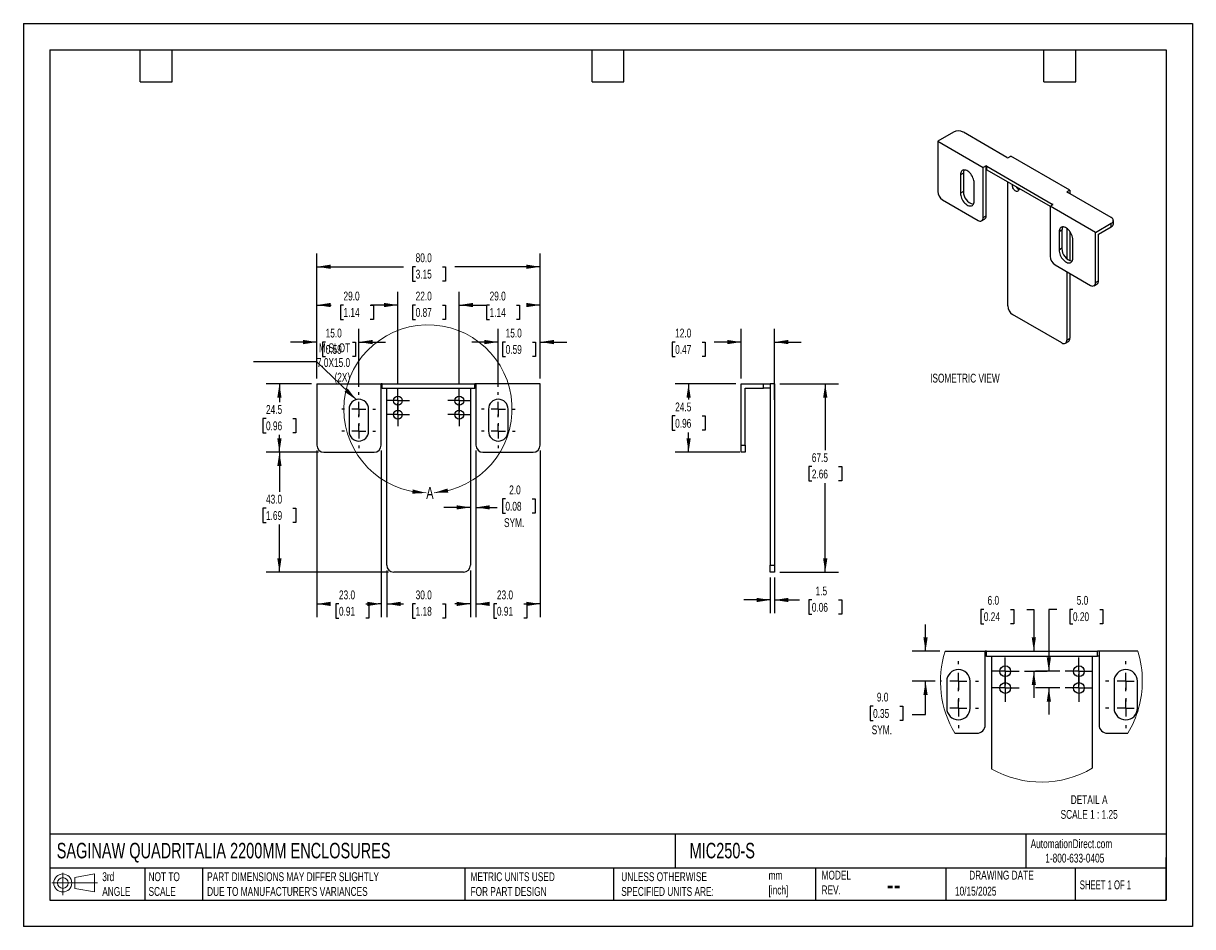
# Model space of a CAD drawing. Header units: millimetres. Extents: x 0 to 419, y 0 to 324.
import ezdxf

# ---------------------------------------------------------------- set-up
doc = ezdxf.new("R2010")
doc.units = ezdxf.units.MM
doc.header["$LTSCALE"] = 1.5
doc.linetypes.add('CENTERX2', pattern=[20.32, 12.7, -2.54, 2.54, -2.54])
doc.layers.add('CENTER', color=40, linetype='CENTERX2')
doc.layers.add('DIMENSIONS', color=140, linetype='Continuous', lineweight=25)
doc.layers.add('TEXT', color=140, linetype='Continuous', lineweight=25)
doc.styles.add('SLDTEXTSTYLE0', font='TXT', dxfattribs={"width": 0.7})
doc.styles.add('SLDTEXTSTYLE1', font='TXT', dxfattribs={"width": 0.65})
doc.dimstyles.new('SLDDIMSTYLE0', dxfattribs={"dimtxt": 3.237012, "dimasz": 4.953, "dimexe": 0, "dimexo": 0.0625, "dimgap": 0.809253, "dimtad": 0, "dimtih": 1, "dimtoh": 1, "dimdec": 1, "dimrnd": 1e-09, "dimzin": 4, "dimdsep": 46, "dimtxsty": 'SLDTEXTSTYLE0', "dimsah": 1, "dimcen": 0.09, "dimadec": 0, "dimazin": 1, "dimtfac": 1, "dimtdec": 1, "dimtmove": 0, "dimatfit": 0, "dimfxl": 0, "dimfrac": 2, "dimtolj": 1, "dimtzin": 12, "dimarcsym": 0})
doc.dimstyles.new('SLDDIMSTYLE1', dxfattribs={"dimtxt": 3.237012, "dimasz": 4.953, "dimexe": 0, "dimexo": 0.0625, "dimgap": 0.809253, "dimtad": 0, "dimtih": 1, "dimtoh": 1, "dimdec": 1, "dimrnd": 1e-09, "dimzin": 4, "dimdsep": 46, "dimtxsty": 'SLDTEXTSTYLE0', "dimsah": 1, "dimcen": 0.09, "dimadec": 0, "dimazin": 1, "dimtfac": 1, "dimtdec": 1, "dimtofl": 0, "dimtmove": 0, "dimatfit": 3, "dimfxl": 0, "dimfrac": 2, "dimtolj": 1, "dimtzin": 12, "dimarcsym": 0})
doc.dimstyles.new('SLDDIMSTYLE2', dxfattribs={"dimtxt": 3.237012, "dimasz": 4.953, "dimexe": 0, "dimexo": 0.0625, "dimgap": 0.809253, "dimtad": 0, "dimtih": 1, "dimtoh": 1, "dimdec": 1, "dimrnd": 1e-09, "dimzin": 12, "dimdsep": 46, "dimtxsty": 'SLDTEXTSTYLE0', "dimsah": 1, "dimcen": 0.09, "dimadec": 0, "dimazin": 3, "dimtfac": 1, "dimtdec": 1, "dimtofl": 0, "dimtmove": 0, "dimatfit": 3, "dimfxl": 0, "dimfrac": 2, "dimtolj": 1, "dimtzin": 12, "dimarcsym": 0})
doc.dimstyles.new('SLDDIMSTYLE3', dxfattribs={"dimtxt": 0.18, "dimasz": 4.953, "dimexe": 0, "dimexo": 0.0625, "dimgap": 0, "dimtad": 0, "dimtih": 1, "dimtoh": 1, "dimdec": 0, "dimrnd": 1e-09, "dimzin": 0, "dimdsep": 46, "dimtxsty": 'Standard', "dimsah": 1, "dimcen": 0.09, "dimadec": 0, "dimazin": 0, "dimtfac": 4.953, "dimtdec": 0, "dimtofl": 0, "dimtmove": 0, "dimatfit": 3, "dimfxl": 0, "dimfrac": 2, "dimtolj": 1, "dimtzin": 0, "dimarcsym": 0})
doc.dimstyles.new('SLDDIMSTYLE4', dxfattribs={"dimtxt": 3.237012, "dimasz": 4.953, "dimexe": 0, "dimexo": 0.0625, "dimgap": 0.809253, "dimtad": 0, "dimtih": 1, "dimtoh": 1, "dimdec": 1, "dimrnd": 1e-09, "dimzin": 12, "dimdsep": 46, "dimtxsty": 'SLDTEXTSTYLE0', "dimsah": 1, "dimcen": 0.09, "dimadec": 0, "dimazin": 3, "dimtfac": 1, "dimtdec": 1, "dimtmove": 0, "dimatfit": 0, "dimfxl": 0, "dimfrac": 2, "dimtolj": 1, "dimtzin": 12, "dimarcsym": 0})
doc.dimstyles.new('SLDDIMSTYLE5', dxfattribs={"dimtxt": 3.237012, "dimasz": 4.953, "dimexe": 0, "dimexo": 0.0625, "dimgap": 0.809253, "dimtad": 0, "dimtih": 1, "dimtoh": 1, "dimdec": 1, "dimlfac": 0.833333, "dimrnd": 1e-09, "dimzin": 4, "dimdsep": 46, "dimtxsty": 'SLDTEXTSTYLE0', "dimsah": 1, "dimcen": 0.09, "dimadec": 0, "dimazin": 1, "dimtfac": 1, "dimtdec": 1, "dimtmove": 0, "dimatfit": 0, "dimfxl": 0, "dimfrac": 2, "dimtolj": 1, "dimtzin": 12, "dimarcsym": 0})

# ---------------------------------------------------------------- blocks, each defined once
blk = doc.blocks.new('Block11')
at = {"color": 7, "linetype": 'Continuous', "lineweight": 18}
for p, q in [((0, 4.32), (16.31, 4.32)), ((3.88, 7.97), (3.88, 0)), ((8.22, 6.25), (15.26, 7.55)), ((8.22, 2.39), (8.22, 6.25)), ((15.26, 7.55), (15.26, 1.1)), ((8.22, 2.39), (15.26, 1.1))]:
    blk.add_line(p, q, dxfattribs=at)
for radius in [3.23, 1.93]:
    blk.add_circle((3.88, 4.32), radius, dxfattribs=at)
blk = doc.blocks.new('Block12')
at = {"color": 7, "linetype": 'Continuous'}
blk.add_blockref('Block11', (0, 0), dxfattribs=at)
blk = doc.blocks.new('_D')
at = {"layer": 'DIMENSIONS'}
for p, q in [((105.23, 196.5), (105.23, 214.36)), ((120.23, 193.54), (120.23, 214.36)), ((105.23, 209.59), (95.7, 209.59)), ((108.35, 209.59), (107.27, 209.59)), ((107.27, 209.59), (107.27, 204.45)), ((117.97, 209.59), (119.06, 209.59)), ((119.06, 209.59), (119.06, 204.45)), ((120.23, 209.59), (129.75, 209.59)), ((107.27, 204.45), (108.35, 204.45)), ((119.06, 204.45), (117.97, 204.45))]:
    blk.add_line(p, q, dxfattribs=at)
for points in [[(105.23, 209.59), (100.28, 210.36), (100.28, 208.83)], [(120.23, 209.59), (125.18, 208.83), (125.18, 210.36)]]:
    blk.add_solid(points, dxfattribs=at)
at = {"layer": 'DIMENSIONS', "char_height": 3.175, "attachment_point": 1, "style": 'SLDTEXTSTYLE0'}
for s, insert in [('15.0', (108.35, 214.41)), ('0.59', (108.35, 208.54))]:
    blk.add_mtext(s, dxfattribs=dict(at, insert=insert))
blk = doc.blocks.new('_D_1')
at = {"layer": 'DIMENSIONS'}
for p, q in [((105.23, 196.5), (105.23, 227.63)), ((134.23, 194.64), (134.23, 227.63)), ((105.23, 222.87), (110.35, 222.87)), ((114.74, 222.87), (113.65, 222.87)), ((113.65, 222.87), (113.65, 217.72)), ((124.36, 222.87), (125.45, 222.87)), ((125.45, 222.87), (125.45, 217.72)), ((134.23, 222.87), (128.75, 222.87)), ((113.65, 217.72), (114.74, 217.72)), ((125.45, 217.72), (124.36, 217.72))]:
    blk.add_line(p, q, dxfattribs=at)
for points in [[(105.23, 222.87), (110.18, 222.1), (110.18, 223.63)], [(134.23, 222.87), (129.28, 223.63), (129.28, 222.1)]]:
    blk.add_solid(points, dxfattribs=at)
at = {"layer": 'DIMENSIONS', "char_height": 3.175, "attachment_point": 1, "style": 'SLDTEXTSTYLE0'}
for s, insert in [('29.0', (114.74, 227.68)), ('1.14', (114.74, 221.81))]:
    blk.add_mtext(s, dxfattribs=dict(at, insert=insert))
blk = doc.blocks.new('_D_2')
at = {"layer": 'DIMENSIONS'}
for p, q in [((134.23, 194.64), (134.23, 227.63)), ((156.23, 194.64), (156.23, 227.63)), ((134.23, 222.87), (124.7, 222.87)), ((140.61, 222.87), (139.52, 222.87)), ((139.52, 222.87), (139.52, 217.72)), ((150.23, 222.87), (151.32, 222.87)), ((151.32, 222.87), (151.32, 217.72)), ((156.23, 222.87), (165.75, 222.87)), ((139.52, 217.72), (140.61, 217.72)), ((151.32, 217.72), (150.23, 217.72))]:
    blk.add_line(p, q, dxfattribs=at)
for points in [[(134.23, 222.87), (129.28, 223.63), (129.28, 222.1)], [(156.23, 222.87), (161.18, 222.1), (161.18, 223.63)]]:
    blk.add_solid(points, dxfattribs=at)
at = {"layer": 'DIMENSIONS', "char_height": 3.175, "attachment_point": 1, "style": 'SLDTEXTSTYLE0'}
for s, insert in [('22.0', (140.61, 227.68)), ('0.87', (140.61, 221.81))]:
    blk.add_mtext(s, dxfattribs=dict(at, insert=insert))
blk = doc.blocks.new('_D_3')
at = {"layer": 'DIMENSIONS'}
for p, q in [((156.23, 194.64), (156.23, 227.63)), ((185.23, 196.5), (185.23, 227.63)), ((156.23, 222.87), (162.73, 222.87)), ((167.12, 222.87), (166.03, 222.87)), ((166.03, 222.87), (166.03, 217.72)), ((176.74, 222.87), (177.83, 222.87)), ((177.83, 222.87), (177.83, 217.72)), ((185.23, 222.87), (181.13, 222.87)), ((166.03, 217.72), (167.12, 217.72)), ((177.83, 217.72), (176.74, 217.72))]:
    blk.add_line(p, q, dxfattribs=at)
for points in [[(156.23, 222.87), (161.18, 222.1), (161.18, 223.63)], [(185.23, 222.87), (180.28, 223.63), (180.28, 222.1)]]:
    blk.add_solid(points, dxfattribs=at)
at = {"layer": 'DIMENSIONS', "char_height": 3.175, "attachment_point": 1, "style": 'SLDTEXTSTYLE0'}
for s, insert in [('29.0', (167.12, 227.68)), ('1.14', (167.12, 221.81))]:
    blk.add_mtext(s, dxfattribs=dict(at, insert=insert))
blk = doc.blocks.new('_D_4')
at = {"layer": 'DIMENSIONS'}
for p, q in [((170.23, 193.54), (170.23, 214.36)), ((185.23, 196.5), (185.23, 214.36)), ((170.23, 209.59), (160.7, 209.59)), ((172.87, 209.59), (171.78, 209.59)), ((171.78, 209.59), (171.78, 204.45)), ((182.49, 209.59), (183.58, 209.59)), ((183.58, 209.59), (183.58, 204.45)), ((185.23, 209.59), (194.75, 209.59)), ((171.78, 204.45), (172.87, 204.45)), ((183.58, 204.45), (182.49, 204.45))]:
    blk.add_line(p, q, dxfattribs=at)
for points in [[(170.23, 209.59), (165.28, 210.36), (165.28, 208.83)], [(185.23, 209.59), (190.18, 208.83), (190.18, 210.36)]]:
    blk.add_solid(points, dxfattribs=at)
at = {"layer": 'DIMENSIONS', "char_height": 3.175, "attachment_point": 1, "style": 'SLDTEXTSTYLE0'}
for s, insert in [('15.0', (172.87, 214.41)), ('0.59', (172.87, 208.54))]:
    blk.add_mtext(s, dxfattribs=dict(at, insert=insert))
blk = doc.blocks.new('_D_5')
at = {"layer": 'DIMENSIONS'}
for p, q in [((105.23, 196.5), (105.23, 241.36)), ((185.23, 196.5), (185.23, 241.36)), ((105.23, 236.59), (136.22, 236.59)), ((140.61, 236.59), (139.52, 236.59)), ((139.52, 236.59), (139.52, 231.45)), ((150.23, 236.59), (151.32, 236.59)), ((151.32, 236.59), (151.32, 231.45)), ((185.23, 236.59), (154.62, 236.59)), ((139.52, 231.45), (140.61, 231.45)), ((151.32, 231.45), (150.23, 231.45))]:
    blk.add_line(p, q, dxfattribs=at)
for points in [[(105.23, 236.59), (110.18, 235.83), (110.18, 237.36)], [(185.23, 236.59), (180.28, 237.36), (180.28, 235.83)]]:
    blk.add_solid(points, dxfattribs=at)
at = {"layer": 'DIMENSIONS', "char_height": 3.175, "attachment_point": 1, "style": 'SLDTEXTSTYLE0'}
for s, insert in [('80.0', (140.61, 241.41)), ('3.15', (140.61, 235.54))]:
    blk.add_mtext(s, dxfattribs=dict(at, insert=insert))
blk = doc.blocks.new('_D_6')
at = {"layer": 'DIMENSIONS'}
for p, q in [((103.32, 194.59), (87.02, 194.59)), ((91.78, 194.59), (91.78, 188.07)), ((86.97, 182.2), (85.88, 182.2)), ((85.88, 182.2), (85.88, 177.06)), ((96.59, 182.2), (97.67, 182.2)), ((97.67, 182.2), (97.67, 177.06)), ((85.88, 177.06), (86.97, 177.06)), ((91.78, 170.09), (91.78, 176.33)), ((97.67, 177.06), (96.59, 177.06)), ((105.82, 170.09), (87.02, 170.09))]:
    blk.add_line(p, q, dxfattribs=at)
for points in [[(91.78, 194.59), (91.02, 189.64), (92.54, 189.64)], [(91.78, 170.09), (92.54, 175.05), (91.02, 175.05)]]:
    blk.add_solid(points, dxfattribs=at)
at = {"layer": 'DIMENSIONS', "char_height": 3.175, "attachment_point": 1, "style": 'SLDTEXTSTYLE0'}
for s, insert in [('24.5', (86.97, 187.02)), ('0.96', (86.97, 181.15))]:
    blk.add_mtext(s, dxfattribs=dict(at, insert=insert))
blk = doc.blocks.new('_D_7')
at = {"layer": 'DIMENSIONS'}
for p, q in [((105.82, 170.09), (87.02, 170.09)), ((91.78, 170.09), (91.78, 155.91)), ((86.97, 150.04), (85.88, 150.04)), ((85.88, 150.04), (85.88, 144.9)), ((96.59, 150.04), (97.67, 150.04)), ((97.67, 150.04), (97.67, 144.9)), ((85.88, 144.9), (86.97, 144.9)), ((91.78, 127.09), (91.78, 144.18)), ((97.67, 144.9), (96.59, 144.9)), ((130.82, 127.09), (87.02, 127.09))]:
    blk.add_line(p, q, dxfattribs=at)
for points in [[(91.78, 170.09), (91.02, 165.14), (92.54, 165.14)], [(91.78, 127.09), (92.54, 132.05), (91.02, 132.05)]]:
    blk.add_solid(points, dxfattribs=at)
at = {"layer": 'DIMENSIONS', "char_height": 3.175, "attachment_point": 1, "style": 'SLDTEXTSTYLE0'}
for s, insert in [('43.0', (86.97, 154.86)), ('1.69', (86.97, 148.99))]:
    blk.add_mtext(s, dxfattribs=dict(at, insert=insert))
blk = doc.blocks.new('_D_8')
at = {"layer": 'DIMENSIONS'}
for p, q in [((130.23, 127.69), (130.23, 110.95)), ((160.23, 127.69), (160.23, 110.95)), ((130.23, 115.71), (136.22, 115.71)), ((140.61, 115.71), (139.52, 115.71)), ((139.52, 115.71), (139.52, 110.57)), ((150.23, 115.71), (151.32, 115.71)), ((151.32, 115.71), (151.32, 110.57)), ((160.23, 115.71), (154.62, 115.71)), ((139.52, 110.57), (140.61, 110.57)), ((151.32, 110.57), (150.23, 110.57))]:
    blk.add_line(p, q, dxfattribs=at)
for points in [[(130.23, 115.71), (135.18, 114.95), (135.18, 116.47)], [(160.23, 115.71), (155.28, 116.47), (155.28, 114.95)]]:
    blk.add_solid(points, dxfattribs=at)
at = {"layer": 'DIMENSIONS', "char_height": 3.175, "attachment_point": 1, "style": 'SLDTEXTSTYLE0'}
for s, insert in [('30.0', (140.61, 120.53)), ('1.18', (140.61, 114.66))]:
    blk.add_mtext(s, dxfattribs=dict(at, insert=insert))
blk = doc.blocks.new('_D_9')
at = {"layer": 'DIMENSIONS'}
for p, q in [((105.23, 170.69), (105.23, 110.95)), ((128.23, 170.69), (128.23, 110.95)), ((105.23, 115.71), (108.73, 115.71)), ((113.12, 115.71), (112.03, 115.71)), ((112.03, 115.71), (112.03, 110.57)), ((122.73, 115.71), (123.82, 115.71)), ((123.82, 115.71), (123.82, 110.57)), ((128.23, 115.71), (127.12, 115.71)), ((112.03, 110.57), (113.12, 110.57)), ((123.82, 110.57), (122.73, 110.57))]:
    blk.add_line(p, q, dxfattribs=at)
for points in [[(105.23, 115.71), (110.18, 114.95), (110.18, 116.47)], [(128.23, 115.71), (123.28, 116.47), (123.28, 114.95)]]:
    blk.add_solid(points, dxfattribs=at)
at = {"layer": 'DIMENSIONS', "char_height": 3.175, "attachment_point": 1, "style": 'SLDTEXTSTYLE0'}
for s, insert in [('23.0', (113.12, 120.53)), ('0.91', (113.12, 114.66))]:
    blk.add_mtext(s, dxfattribs=dict(at, insert=insert))
blk = doc.blocks.new('_D_10')
at = {"layer": 'DIMENSIONS'}
for p, q in [((162.23, 170.69), (162.23, 110.95)), ((185.23, 170.69), (185.23, 110.95)), ((162.23, 115.71), (165.35, 115.71)), ((169.74, 115.71), (168.65, 115.71)), ((168.65, 115.71), (168.65, 110.57)), ((179.36, 115.71), (180.44, 115.71)), ((180.44, 115.71), (180.44, 110.57)), ((185.23, 115.71), (183.74, 115.71)), ((168.65, 110.57), (169.74, 110.57)), ((180.44, 110.57), (179.36, 110.57))]:
    blk.add_line(p, q, dxfattribs=at)
for points in [[(162.23, 115.71), (167.18, 114.95), (167.18, 116.47)], [(185.23, 115.71), (180.28, 116.47), (180.28, 114.95)]]:
    blk.add_solid(points, dxfattribs=at)
at = {"layer": 'DIMENSIONS', "char_height": 3.175, "attachment_point": 1, "style": 'SLDTEXTSTYLE0'}
for s, insert in [('23.0', (169.74, 120.53)), ('0.91', (169.74, 114.66))]:
    blk.add_mtext(s, dxfattribs=dict(at, insert=insert))
blk = doc.blocks.new('_D_11')
at = {"layer": 'DIMENSIONS'}
for p, q in [((162.23, 170.69), (162.23, 145.56)), ((172.78, 153.35), (171.7, 153.35)), ((171.7, 153.35), (171.7, 148.21)), ((182.4, 153.35), (183.49, 153.35)), ((183.49, 153.35), (183.49, 148.21)), ((160.23, 150.32), (150.7, 150.32)), ((162.23, 150.32), (169.88, 150.32)), ((171.7, 148.21), (172.78, 148.21)), ((183.49, 148.21), (182.4, 148.21))]:
    blk.add_line(p, q, dxfattribs=at)
for points in [[(160.23, 150.32), (155.28, 151.08), (155.28, 149.56)], [(162.23, 150.32), (167.18, 149.56), (167.18, 151.08)]]:
    blk.add_solid(points, dxfattribs=at)
at = {"layer": 'DIMENSIONS', "char_height": 3.175, "attachment_point": 1, "style": 'SLDTEXTSTYLE0'}
for s, insert in [('2.0', (174.13, 158.17)), ('0.08', (172.78, 152.3)), ('SYM.', (172.29, 146.43))]:
    blk.add_mtext(s, dxfattribs=dict(at, insert=insert))
blk = doc.blocks.new('SW_CENTERMARKSYMBOL_0')
at = {"layer": 'CENTER', "color": 0}
for p, q in [((-2.54, 0), (-4.14, 0)), ((0, 0), (-2.54, 0)), ((0, 2.54), (0, 4.14)), ((0, 0), (0, 2.54)), ((0, 0), (0, -2.54)), ((0, 0), (2.54, 0)), ((2.54, 0), (4.14, 0)), ((0, -2.54), (0, -4.14))]:
    blk.add_line(p, q, dxfattribs=at)
blk = doc.blocks.new('SW_CENTERMARKSYMBOL_1')
at = {"layer": 'CENTER', "color": 0}
for p, q in [((-2.54, 0), (-4.14, 0)), ((0, 0), (-2.54, 0)), ((0, 2.54), (0, 4.14)), ((0, 0), (0, 2.54)), ((0, 0), (0, -2.54)), ((0, 0), (2.54, 0)), ((2.54, 0), (4.14, 0)), ((0, -2.54), (0, -4.14))]:
    blk.add_line(p, q, dxfattribs=at)
blk = doc.blocks.new('SW_CENTERMARKSYMBOL_2')
at = {"layer": 'CENTER', "color": 0}
for p, q in [((-2.54, 0), (-4.14, 0)), ((0, 0), (-2.54, 0)), ((0, 2.54), (0, 4.14)), ((0, 0), (0, 2.54)), ((0, 0), (0, -2.54)), ((0, 0), (2.54, 0)), ((2.54, 0), (4.14, 0)), ((0, -2.54), (0, -4.14))]:
    blk.add_line(p, q, dxfattribs=at)
blk = doc.blocks.new('SW_CENTERMARKSYMBOL_3')
at = {"layer": 'CENTER', "color": 0}
for p, q in [((-2.54, 0), (-4.14, 0)), ((0, 0), (-2.54, 0)), ((0, 2.54), (0, 4.14)), ((0, 0), (0, 2.54)), ((0, 0), (0, -2.54)), ((0, 0), (2.54, 0)), ((2.54, 0), (4.14, 0)), ((0, -2.54), (0, -4.14))]:
    blk.add_line(p, q, dxfattribs=at)
blk = doc.blocks.new('SW_CENTERMARKSYMBOL_4')
at = {"layer": 'CENTER', "color": 0}
for p, q in [((0, 5.08), (0, 6.04)), ((-5.08, 0), (-6.04, 0)), ((0, 0), (-2.54, 0)), ((0, 0), (0, 2.54)), ((0, 0), (0, -2.54)), ((0, 0), (2.54, 0)), ((5.08, 0), (6.04, 0)), ((0, -5.08), (0, -6.04))]:
    blk.add_line(p, q, dxfattribs=at)
blk = doc.blocks.new('SW_CENTERMARKSYMBOL_5')
at = {"layer": 'CENTER', "color": 0}
for p, q in [((0, 5.08), (0, 6.04)), ((-5.08, 0), (-6.04, 0)), ((0, 0), (-2.54, 0)), ((0, 0), (0, 2.54)), ((0, 0), (0, -2.54)), ((0, 0), (2.54, 0)), ((5.08, 0), (6.04, 0)), ((0, -5.08), (0, -6.04))]:
    blk.add_line(p, q, dxfattribs=at)
blk = doc.blocks.new('SW_CENTERMARKSYMBOL_6')
at = {"layer": 'CENTER', "color": 0}
for p, q in [((0, 5.08), (0, 6.04)), ((-5.08, 0), (-6.04, 0)), ((0, 0), (-2.54, 0)), ((0, 0), (0, 2.54)), ((0, 0), (0, -2.54)), ((0, 0), (2.54, 0)), ((5.08, 0), (6.04, 0)), ((0, -5.08), (0, -6.04))]:
    blk.add_line(p, q, dxfattribs=at)
blk = doc.blocks.new('SW_CENTERMARKSYMBOL_7')
at = {"layer": 'CENTER', "color": 0}
for p, q in [((0, 5.08), (0, 6.04)), ((-5.08, 0), (-6.04, 0)), ((0, 0), (-2.54, 0)), ((0, 0), (0, 2.54)), ((0, 0), (0, -2.54)), ((0, 0), (2.54, 0)), ((5.08, 0), (6.04, 0)), ((0, -5.08), (0, -6.04))]:
    blk.add_line(p, q, dxfattribs=at)
blk = doc.blocks.new('_D_12')
at = {"layer": 'DIMENSIONS'}
for p, q in [((267.74, 125.19), (267.74, 112.36)), ((269.24, 125.19), (269.24, 112.36)), ((267.74, 117.12), (258.21, 117.12)), ((269.24, 117.12), (278.23, 117.12)), ((282.61, 117.12), (281.53, 117.12)), ((281.53, 117.12), (281.53, 111.98)), ((292.23, 117.12), (293.32, 117.12)), ((293.32, 117.12), (293.32, 111.98)), ((281.53, 111.98), (282.61, 111.98)), ((293.32, 111.98), (292.23, 111.98))]:
    blk.add_line(p, q, dxfattribs=at)
for points in [[(267.74, 117.12), (262.79, 117.88), (262.79, 116.36)], [(269.24, 117.12), (274.19, 116.36), (274.19, 117.88)]]:
    blk.add_solid(points, dxfattribs=at)
at = {"layer": 'DIMENSIONS', "char_height": 3.175, "attachment_point": 1, "style": 'SLDTEXTSTYLE0'}
for s, insert in [('1.5', (283.96, 121.94)), ('0.06', (282.61, 116.07))]:
    blk.add_mtext(s, dxfattribs=dict(at, insert=insert))
blk = doc.blocks.new('_D_13')
at = {"layer": 'DIMENSIONS'}
for p, q in [((257.24, 196.5), (257.24, 214.36)), ((269.24, 188.9), (269.24, 214.36)), ((233.63, 209.59), (232.54, 209.59)), ((232.54, 209.59), (232.54, 204.45)), ((243.25, 209.59), (244.34, 209.59)), ((244.34, 209.59), (244.34, 204.45)), ((257.24, 209.59), (247.64, 209.59)), ((269.24, 209.59), (278.76, 209.59)), ((232.54, 204.45), (233.63, 204.45)), ((244.34, 204.45), (243.25, 204.45))]:
    blk.add_line(p, q, dxfattribs=at)
for points in [[(257.24, 209.59), (252.29, 210.36), (252.29, 208.83)], [(269.24, 209.59), (274.19, 208.83), (274.19, 210.36)]]:
    blk.add_solid(points, dxfattribs=at)
at = {"layer": 'DIMENSIONS', "char_height": 3.175, "attachment_point": 1, "style": 'SLDTEXTSTYLE0'}
for s, insert in [('12.0', (233.63, 214.41)), ('0.47', (233.63, 208.54))]:
    blk.add_mtext(s, dxfattribs=dict(at, insert=insert))
blk = doc.blocks.new('_D_14')
at = {"layer": 'DIMENSIONS'}
for p, q in [((255.33, 194.59), (233.68, 194.59)), ((238.44, 194.59), (238.44, 188.96)), ((233.63, 183.09), (232.54, 183.09)), ((232.54, 183.09), (232.54, 177.95)), ((243.25, 183.09), (244.34, 183.09)), ((244.34, 183.09), (244.34, 177.95)), ((232.54, 177.95), (233.63, 177.95)), ((238.44, 170.09), (238.44, 177.22)), ((244.34, 177.95), (243.25, 177.95)), ((256.83, 170.09), (233.68, 170.09))]:
    blk.add_line(p, q, dxfattribs=at)
for points in [[(238.44, 194.59), (237.68, 189.64), (239.2, 189.64)], [(238.44, 170.09), (239.2, 175.05), (237.68, 175.05)]]:
    blk.add_solid(points, dxfattribs=at)
at = {"layer": 'DIMENSIONS', "char_height": 3.175, "attachment_point": 1, "style": 'SLDTEXTSTYLE0'}
for s, insert in [('24.5', (233.63, 187.91)), ('0.96', (233.63, 182.04))]:
    blk.add_mtext(s, dxfattribs=dict(at, insert=insert))
blk = doc.blocks.new('_D_15')
at = {"layer": 'DIMENSIONS'}
for p, q in [((271.14, 194.59), (292.19, 194.59)), ((287.42, 194.59), (287.42, 170.79)), ((282.61, 164.92), (281.53, 164.92)), ((281.53, 164.92), (281.53, 159.78)), ((292.23, 164.92), (293.32, 164.92)), ((293.32, 164.92), (293.32, 159.78)), ((281.53, 159.78), (282.61, 159.78)), ((293.32, 159.78), (292.23, 159.78)), ((287.42, 127.09), (287.42, 159.05)), ((271.14, 127.09), (292.19, 127.09))]:
    blk.add_line(p, q, dxfattribs=at)
for points in [[(287.42, 194.59), (286.66, 189.64), (288.19, 189.64)], [(287.42, 127.09), (288.19, 132.05), (286.66, 132.05)]]:
    blk.add_solid(points, dxfattribs=at)
at = {"layer": 'DIMENSIONS', "char_height": 3.175, "attachment_point": 1, "style": 'SLDTEXTSTYLE0'}
for s, insert in [('67.5', (282.61, 169.74)), ('2.66', (282.61, 163.87))]:
    blk.add_mtext(s, dxfattribs=dict(at, insert=insert))
blk = doc.blocks.new('_D_16')
at = {"layer": 'DIMENSIONS'}
for p, q in [((323.37, 98.76), (323.37, 108.29)), ((328.45, 98.76), (318.6, 98.76)), ((326.82, 87.96), (318.6, 87.96)), ((323.37, 76.05), (323.37, 87.96)), ((304.57, 79.08), (303.49, 79.08)), ((303.49, 79.08), (303.49, 73.93)), ((314.19, 79.08), (315.28, 79.08)), ((315.28, 79.08), (315.28, 73.93)), ((318.54, 76.05), (323.37, 76.05)), ((303.49, 73.93), (304.57, 73.93)), ((315.28, 73.93), (314.19, 73.93))]:
    blk.add_line(p, q, dxfattribs=at)
for points in [[(323.37, 98.76), (324.13, 103.72), (322.6, 103.72)], [(323.37, 87.96), (322.6, 83.01), (324.13, 83.01)]]:
    blk.add_solid(points, dxfattribs=at)
at = {"layer": 'DIMENSIONS', "char_height": 3.175, "attachment_point": 1, "style": 'SLDTEXTSTYLE0'}
for s, insert in [('9.0', (305.92, 83.89)), ('0.35', (304.57, 78.02)), ('SYM.', (304.08, 72.15))]:
    blk.add_mtext(s, dxfattribs=dict(at, insert=insert))
blk = doc.blocks.new('_D_17')
at = {"layer": 'DIMENSIONS'}
for p, q in [((344.26, 113.76), (343.18, 113.76)), ((343.18, 113.76), (343.18, 108.62)), ((353.88, 113.76), (354.97, 113.76)), ((354.97, 113.76), (354.97, 108.62)), ((359.72, 113.76), (362.19, 113.76)), ((362.19, 113.76), (362.19, 98.76)), ((343.18, 108.62), (344.26, 108.62)), ((354.97, 108.62), (353.88, 108.62)), ((358.83, 91.56), (366.95, 91.56)), ((362.19, 91.56), (362.19, 82.04))]:
    blk.add_line(p, q, dxfattribs=at)
for points in [[(362.19, 98.76), (362.95, 103.72), (361.43, 103.72)], [(362.19, 91.56), (361.43, 86.61), (362.95, 86.61)]]:
    blk.add_solid(points, dxfattribs=at)
at = {"layer": 'DIMENSIONS', "char_height": 3.175, "attachment_point": 1, "style": 'SLDTEXTSTYLE0'}
for s, insert in [('6.0', (345.61, 118.58)), ('0.24', (344.26, 112.71))]:
    blk.add_mtext(s, dxfattribs=dict(at, insert=insert))
blk = doc.blocks.new('_D_18')
at = {"layer": 'DIMENSIONS'}
for p, q in [((370.38, 113.76), (367.57, 113.76)), ((367.57, 113.76), (367.57, 91.56)), ((376.21, 113.76), (375.13, 113.76)), ((375.13, 113.76), (375.13, 108.62)), ((385.83, 113.76), (386.92, 113.76)), ((386.92, 113.76), (386.92, 108.62)), ((375.13, 108.62), (376.21, 108.62)), ((386.92, 108.62), (385.83, 108.62)), ((371.48, 91.56), (362.81, 91.56)), ((371.48, 85.56), (362.81, 85.56)), ((367.57, 85.56), (367.57, 76.04))]:
    blk.add_line(p, q, dxfattribs=at)
for points in [[(367.57, 91.56), (368.34, 96.52), (366.81, 96.52)], [(367.57, 85.56), (366.81, 80.61), (368.34, 80.61)]]:
    blk.add_solid(points, dxfattribs=at)
at = {"layer": 'DIMENSIONS', "char_height": 3.175, "attachment_point": 1, "style": 'SLDTEXTSTYLE0'}
for s, insert in [('5.0', (377.56, 118.58)), ('0.20', (376.21, 112.71))]:
    blk.add_mtext(s, dxfattribs=dict(at, insert=insert))
blk = doc.blocks.new('SW_CENTERMARKSYMBOL_8')
at = {"layer": 'CENTER', "color": 0}
for p, q in [((0, 3.05), (0, 4.97)), ((-3.05, 0), (-4.97, 0)), ((0, 0), (-3.05, 0)), ((0, 0), (0, 3.05)), ((0, 0), (0, -3.05)), ((0, 0), (3.05, 0)), ((3.05, 0), (4.97, 0)), ((0, -3.05), (0, -4.97))]:
    blk.add_line(p, q, dxfattribs=at)
blk = doc.blocks.new('SW_CENTERMARKSYMBOL_9')
at = {"layer": 'CENTER', "color": 0}
for p, q in [((0, 3.05), (0, 4.97)), ((-3.05, 0), (-4.97, 0)), ((0, 0), (-3.05, 0)), ((0, 0), (0, 3.05)), ((0, 0), (0, -3.05)), ((0, 0), (3.05, 0)), ((3.05, 0), (4.97, 0)), ((0, -3.05), (0, -4.97))]:
    blk.add_line(p, q, dxfattribs=at)
blk = doc.blocks.new('SW_CENTERMARKSYMBOL_10')
at = {"layer": 'CENTER', "color": 0}
for p, q in [((0, 3.05), (0, 4.97)), ((-3.05, 0), (-4.97, 0)), ((0, 0), (-3.05, 0)), ((0, 0), (0, 3.05)), ((0, 0), (0, -3.05)), ((0, 0), (3.05, 0)), ((3.05, 0), (4.97, 0)), ((0, -3.05), (0, -4.97))]:
    blk.add_line(p, q, dxfattribs=at)
blk = doc.blocks.new('SW_CENTERMARKSYMBOL_11')
at = {"layer": 'CENTER', "color": 0}
for p, q in [((0, 3.05), (0, 4.97)), ((-3.05, 0), (-4.97, 0)), ((0, 0), (-3.05, 0)), ((0, 0), (0, 3.05)), ((0, 0), (0, -3.05)), ((0, 0), (3.05, 0)), ((3.05, 0), (4.97, 0)), ((0, -3.05), (0, -4.97))]:
    blk.add_line(p, q, dxfattribs=at)
blk = doc.blocks.new('SW_CENTERMARKSYMBOL_12')
at = {"layer": 'CENTER', "color": 0}
for p, q in [((0, 6.1), (0, 7.25)), ((-6.1, 0), (-6.43, 0)), ((0, 0), (-3.05, 0)), ((0, 0), (0, 3.05)), ((0, 0), (0, -3.05)), ((0, 0), (3.05, 0)), ((6.1, 0), (7.25, 0)), ((0, -6.1), (0, -7.25))]:
    blk.add_line(p, q, dxfattribs=at)
blk = doc.blocks.new('SW_CENTERMARKSYMBOL_13')
at = {"layer": 'CENTER', "color": 0}
for p, q in [((0, 6.1), (0, 7.25)), ((0, 0), (-3.05, 0)), ((0, 0), (0, 3.05)), ((0, 0), (0, -3.05)), ((0, 0), (3.05, 0)), ((6.1, 0), (7.25, 0)), ((0, -6.1), (0, -7.25))]:
    blk.add_line(p, q, dxfattribs=at)
blk = doc.blocks.new('SW_CENTERMARKSYMBOL_14')
at = {"layer": 'CENTER', "color": 0}
for p, q in [((0, 6.1), (0, 7.25)), ((-6.1, 0), (-7.25, 0)), ((0, 0), (-3.05, 0)), ((0, 0), (0, 3.05)), ((0, 0), (0, -3.05)), ((0, 0), (3.05, 0)), ((0, -6.1), (0, -7.25))]:
    blk.add_line(p, q, dxfattribs=at)
blk = doc.blocks.new('SW_CENTERMARKSYMBOL_15')
at = {"layer": 'CENTER', "color": 0}
for p, q in [((0, 6.1), (0, 7.25)), ((-6.1, 0), (-7.25, 0)), ((0, 0), (-3.05, 0)), ((0, 0), (0, 3.05)), ((0, 0), (0, -3.05)), ((0, 0), (3.05, 0)), ((0, -6.1), (0, -7.25))]:
    blk.add_line(p, q, dxfattribs=at)

msp = doc.modelspace()

# ---------------------------------------------------------------- linework, layer by layer
at = {"color": 7, "linetype": 'Continuous'}
for p, q in [((0, 323.85), (0, 0)), ((0, 323.85), (419.1, 323.85)), ((419.1, 323.85), (419.1, 0)), ((419.1, 0), (0, 0))]:
    msp.add_line(p, q, dxfattribs=at)
for p, q in [((333.39, 284.83), (327.73, 281.57)), ((327.73, 281.57), (343.99, 272.18)), ((327.73, 281.57), (327.73, 263.61)), ((352.55, 275.81), (336.92, 284.83)), ((345.05, 272.79), (343.99, 272.18)), ((345.34, 272.63), (345.05, 272.79)), ((345.05, 271.57), (345.05, 272.79)), ((345.34, 272.63), (368.81, 259.08)), ((345.34, 272.63), (345.34, 272.63)), ((345.34, 271.4), (345.34, 272.63)), ((352.55, 275.81), (352.55, 275.81)), ((352.55, 275.81), (352.83, 275.65)), ((352.55, 275.81), (352.55, 275.81)), ((352.83, 275.65), (353.89, 276.26)), ((375.11, 264.02), (353.89, 276.26)), ((336.92, 270.14), (335.86, 269.53)), ((335.86, 269.53), (335.86, 262.99)), ((336.92, 270.14), (336.92, 263.61)), ((343.99, 254.22), (343.99, 272.18)), ((345.05, 254.83), (345.05, 271.57)), ((345.34, 271.41), (345.05, 271.57)), ((345.34, 271.4), (368.03, 258.3)), ((340.81, 260.14), (340.81, 266.67)), ((352.83, 222.58), (352.83, 267.08)), ((329.5, 260.54), (342.22, 253.2)), ((336.92, 263.61), (335.86, 262.99)), ((375.11, 264.02), (374.04, 263.4)), ((374.04, 263.4), (374.33, 263.24)), ((374.33, 263.24), (374.33, 263.24)), ((389.95, 254.22), (374.33, 263.24)), ((375.11, 264.02), (375.11, 262.79)), ((368.03, 258.3), (369.1, 258.91)), ((384.3, 248.91), (368.03, 258.3)), ((368.03, 258.3), (368.03, 240.34)), ((369.1, 258.91), (368.81, 259.08)), ((368.81, 259.08), (368.81, 259.08)), ((368.81, 258.75), (368.81, 259.08)), ((368.81, 258.75), (368.81, 259.08)), ((343.47, 253.07), (344.54, 253.68)), ((343.99, 254.22), (345.05, 254.83)), ((384.3, 248.91), (389.95, 252.18)), ((389.95, 250.95), (389.95, 252.18)), ((390.69, 251.97), (390.69, 253.2)), ((372.28, 249.73), (371.22, 249.12)), ((371.22, 249.12), (371.22, 242.58)), ((372.28, 249.73), (372.28, 243.2)), ((374.04, 250.31), (374.04, 239.44)), ((375.11, 249.22), (375.11, 238.73)), ((384.3, 230.95), (384.3, 248.91)), ((385.36, 248.3), (389.95, 250.95)), ((385.36, 231.56), (385.36, 248.3)), ((372.28, 243.2), (371.22, 242.58)), ((376.17, 239.73), (376.17, 246.26)), ((369.8, 237.28), (382.53, 229.93)), ((374.04, 234.83), (374.04, 210.33)), ((375.11, 234.21), (375.11, 210.94)), ((384.3, 230.95), (385.36, 231.56)), ((383.78, 229.8), (384.84, 230.42)), ((372.28, 209.31), (354.6, 219.51)), ((373.53, 209.18), (374.59, 209.8)), ((374.04, 210.33), (375.11, 210.94)), ((105.23, 194.59), (105.23, 172.59)), ((105.23, 194.59), (128.23, 194.59)), ((128.23, 172.59), (128.23, 194.59)), ((128.63, 194.59), (128.23, 194.59)), ((128.63, 193.09), (128.23, 193.09)), ((128.63, 193.09), (128.63, 194.59)), ((128.63, 194.59), (161.83, 194.59)), ((128.63, 193.09), (161.83, 193.09)), ((130.23, 193.09), (160.23, 193.09)), ((130.23, 193.09), (130.23, 193.09)), ((130.23, 129.59), (130.23, 193.09)), ((160.23, 193.09), (160.23, 193.09)), ((160.23, 193.09), (160.23, 129.59)), ((161.83, 193.09), (161.83, 194.59)), ((162.23, 194.59), (161.83, 194.59)), ((162.23, 193.09), (161.83, 193.09)), ((185.23, 194.59), (162.23, 194.59)), ((162.23, 194.59), (162.23, 172.59)), ((185.23, 172.59), (185.23, 194.59)), ((257.24, 172.59), (257.24, 194.59)), ((257.24, 194.59), (265.24, 194.59)), ((258.74, 172.59), (258.74, 193.09)), ((258.74, 193.09), (265.24, 193.09)), ((265.24, 193.09), (265.24, 194.59)), ((265.24, 194.59), (267.74, 194.59)), ((267.74, 193.09), (265.24, 193.09)), ((267.74, 194.59), (267.74, 193.09)), ((269.24, 194.59), (267.74, 194.59)), ((267.74, 193.09), (267.74, 129.59)), ((269.24, 194.59), (269.24, 129.59)), ((116.73, 185.59), (116.73, 177.59)), ((123.73, 177.59), (123.73, 185.59)), ((166.73, 185.59), (166.73, 177.59)), ((173.73, 177.59), (173.73, 185.59)), ((257.24, 172.59), (258.74, 172.59)), ((257.24, 170.09), (257.24, 172.59)), ((258.74, 172.59), (258.74, 170.09)), ((107.73, 170.09), (125.73, 170.09)), ((164.73, 170.09), (182.73, 170.09)), ((258.74, 170.09), (257.24, 170.09)), ((157.73, 127.09), (132.73, 127.09)), ((267.74, 127.09), (267.74, 129.59)), ((267.74, 129.59), (269.24, 129.59)), ((269.24, 127.09), (267.74, 127.09)), ((269.24, 129.59), (269.24, 127.09)), ((330.36, 98.76), (344.75, 98.76)), ((344.75, 72.36), (344.75, 98.76)), ((345.23, 98.76), (344.75, 98.76)), ((345.23, 96.96), (344.75, 96.96)), ((345.23, 96.96), (345.23, 98.76)), ((345.23, 98.76), (385.07, 98.76)), ((345.23, 96.96), (385.07, 96.96)), ((347.15, 96.96), (383.15, 96.96)), ((347.15, 96.96), (347.15, 96.96)), ((347.15, 56.48), (347.15, 96.96)), ((383.15, 96.96), (383.15, 96.96)), ((383.15, 96.96), (383.15, 56.77)), ((385.07, 96.96), (385.07, 98.76)), ((385.55, 98.76), (385.07, 98.76)), ((385.55, 96.96), (385.07, 96.96)), ((399.45, 98.76), (385.55, 98.76)), ((385.55, 98.76), (385.55, 72.36)), ((330.95, 87.96), (330.95, 78.36)), ((339.35, 78.36), (339.35, 87.96)), ((390.95, 87.96), (390.95, 78.36)), ((399.35, 78.36), (399.35, 87.96)), ((333.89, 69.36), (341.75, 69.36)), ((388.55, 69.36), (395.91, 69.36))]:
    msp.add_line(p, q)
at = {"flags": 128}
for points in [[(340.81, 266.67), (340.78, 267.11), (340.7, 267.57), (340.57, 268.05), (340.38, 268.53), (340.15, 268.99), (339.88, 269.44), (339.57, 269.86), (339.24, 270.24), (338.89, 270.57), (338.52, 270.84), (338.15, 271.05), (337.78, 271.2), (337.43, 271.28), (337.1, 271.29), (336.79, 271.22), (336.52, 271.09), (336.29, 270.89), (336.11, 270.62), (335.97, 270.31), (335.89, 269.94), (335.86, 269.53)], [(356.73, 264.82), (356.75, 264.76), (356.79, 264.45), (356.78, 264.18), (356.71, 263.95), (356.6, 263.76), (356.44, 263.64), (356.24, 263.58), (356.02, 263.59), (355.78, 263.67), (355.54, 263.81), (355.3, 264.01), (355.08, 264.25), (354.88, 264.54), (354.72, 264.84), (354.61, 265.16), (354.54, 265.47), (354.53, 265.76), (354.57, 266.01), (354.59, 266.07)], [(335.86, 262.99), (335.89, 262.55), (335.97, 262.09), (336.11, 261.61), (336.29, 261.14), (336.52, 260.67), (336.79, 260.22), (337.1, 259.8), (337.43, 259.43), (337.78, 259.1), (338.15, 258.82), (338.52, 258.61), (338.89, 258.46), (339.24, 258.38), (339.57, 258.38), (339.88, 258.44), (340.15, 258.57), (340.38, 258.77), (340.57, 259.04), (340.7, 259.36), (340.78, 259.73), (340.81, 260.14)], [(376.17, 246.26), (376.14, 246.7), (376.06, 247.16), (375.92, 247.64), (375.74, 248.12), (375.51, 248.58), (375.23, 249.03), (374.93, 249.45), (374.59, 249.83), (374.24, 250.16), (373.88, 250.43), (373.51, 250.64), (373.14, 250.79), (372.79, 250.87), (372.45, 250.88), (372.15, 250.81), (371.88, 250.68), (371.65, 250.48), (371.46, 250.21), (371.33, 249.89), (371.24, 249.53), (371.22, 249.12)], [(371.22, 242.58), (371.24, 242.14), (371.33, 241.68), (371.46, 241.2), (371.65, 240.73), (371.88, 240.26), (372.15, 239.81), (372.45, 239.39), (372.79, 239.02), (373.14, 238.69), (373.51, 238.41), (373.88, 238.2), (374.24, 238.05), (374.59, 237.97), (374.93, 237.97), (375.23, 238.03), (375.51, 238.16), (375.74, 238.36), (375.92, 238.63), (376.06, 238.95), (376.14, 239.32), (376.17, 239.73)]]:
    msp.add_lwpolyline(points, dxfattribs=at)
for centre, radius in [((134.23, 188.59), 1.6), ((156.23, 188.59), 1.6), ((134.23, 183.59), 1.6), ((156.23, 183.59), 1.6), ((351.95, 91.56), 1.92), ((378.35, 91.56), 1.92), ((351.95, 85.56), 1.92), ((378.35, 85.56), 1.92)]:
    msp.add_circle(centre, radius)
for centre, radius, start, end in [((335.15, 281.44), 3.83, 62.4805, 117.5195), ((339.08, 270.23), 2.16, 150.5649, 182.4391), ((345.06, 271.57), 0.00307, 122.6055, 177.3945), ((357.9, 266.28), 2.27, 204.4539, 240.5914), ((331.55, 263.77), 3.83, 182.4763, 237.5237), ((341.56, 263.51), 4.64, 178.8144, 257.1831), ((342.91, 254.05), 1.1, 231.3258, 8.6849), ((343.84, 254.69), 1.22, 304.7789, 6.5333), ((389.56, 253.2), 1.1, 291.3126, 68.6874), ((389.44, 252.1), 1.26, 294.3332, 354.3466), ((374.44, 249.82), 2.16, 150.5649, 182.4391), ((385.36, 248.3), 0.00307, 122.6055, 177.3945), ((376.92, 243.1), 4.64, 178.8144, 257.1831), ((371.86, 240.5), 3.83, 182.4763, 237.5237), ((383.21, 230.78), 1.1, 231.3258, 8.6849), ((384.14, 231.42), 1.22, 304.7789, 6.5333), ((356.65, 222.74), 3.83, 182.4763, 237.5237), ((372.96, 210.16), 1.1, 231.3258, 8.6849), ((373.89, 210.8), 1.22, 304.7789, 6.5333), ((258.74, 193.09), 0.002, 90, 180), ((267.74, 193.09), 0.002, 0, 90), ((120.23, 185.59), 3.5, 0, 180), ((170.23, 185.59), 3.5, 0, 180), ((120.23, 177.59), 3.5, 180, 0), ((170.23, 177.59), 3.5, 180, 0), ((107.73, 172.59), 2.5, 180, 270), ((125.73, 172.59), 2.5, 270, 0), ((164.73, 172.59), 2.5, 180, 270), ((182.73, 172.59), 2.5, 270, 0), ((132.73, 129.59), 2.5, 180, 270), ((157.73, 129.59), 2.5, 270, 0), ((335.15, 87.96), 4.2, 360, 180), ((395.15, 87.96), 4.2, 360, 180), ((335.15, 78.36), 4.2, 180, 0), ((395.15, 78.36), 4.2, 180, 0), ((341.75, 72.36), 3, 270, 360), ((388.55, 72.36), 3, 180, 270)]:
    msp.add_arc(centre, radius, start, end)
at = {"color": 7, "linetype": 'Continuous', "lineweight": 18}
for centre, radius, start, end in [((145.02, 185.63), 30.15, 274.3147, 268.8173), ((364.9, 88.01), 36.18, 162.7037, 211.0158), ((364.9, 88.01), 36.18, 0, 17.2963), ((364.9, 88.01), 36.18, 328.9842, 360), ((364.9, 88.01), 36.18, 240.6207, 300.2927)]:
    msp.add_arc(centre, radius, start, end, dxfattribs=at)
for points in [[(144.4, 155.49), (139.55, 156.75), (139.39, 155.24)], [(147.29, 155.57), (152.3, 155.59), (152.06, 157.09)]]:
    msp.add_solid(points, dxfattribs=at)
at = {"layer": 'TEXT'}
for p, q in [((9.52, 314.32), (409.57, 314.32)), ((9.52, 314.32), (9.52, 9.52)), ((41.91, 302.89), (41.91, 314.32)), ((53.34, 302.89), (53.34, 314.32)), ((203.83, 302.89), (203.83, 314.32)), ((215.26, 302.89), (215.26, 314.32)), ((365.76, 302.89), (365.76, 314.32)), ((377.19, 302.89), (377.19, 314.32)), ((409.57, 314.32), (409.57, 9.52)), ((41.91, 302.89), (53.34, 302.89)), ((203.83, 302.89), (215.26, 302.89)), ((365.76, 302.89), (377.19, 302.89)), ((409.57, 33.19), (9.52, 33.19)), ((233.64, 33.19), (233.64, 20.95)), ((359.36, 33.19), (359.36, 20.95)), ((409.57, 9.52), (409.57, 24.77)), ((409.57, 20.95), (9.52, 20.95)), ((43.57, 20.95), (43.57, 9.52)), ((64.26, 20.95), (64.26, 9.52)), ((158.23, 20.95), (158.23, 9.52)), ((211.5, 20.95), (211.5, 9.52)), ((283.95, 20.95), (283.95, 9.52)), ((330.7, 20.95), (330.7, 9.52)), ((377.02, 20.95), (377.02, 9.52)), ((9.52, 9.52), (409.57, 9.52))]:
    msp.add_line(p, q, dxfattribs=at)

# ---------------------------------------------------------------- block references
at = {"layer": 'CENTER'}
for name, p in [('SW_CENTERMARKSYMBOL_6', (120.23, 185.59)), ('SW_CENTERMARKSYMBOL_0', (134.23, 188.59)), ('SW_CENTERMARKSYMBOL_2', (156.23, 188.59)), ('SW_CENTERMARKSYMBOL_4', (170.23, 185.59)), ('SW_CENTERMARKSYMBOL_1', (134.23, 183.59)), ('SW_CENTERMARKSYMBOL_3', (156.23, 183.59)), ('SW_CENTERMARKSYMBOL_7', (120.23, 177.59)), ('SW_CENTERMARKSYMBOL_5', (170.23, 177.59)), ('SW_CENTERMARKSYMBOL_8', (351.95, 91.56)), ('SW_CENTERMARKSYMBOL_10', (378.35, 91.56)), ('SW_CENTERMARKSYMBOL_12', (335.15, 87.96)), ('SW_CENTERMARKSYMBOL_14', (395.15, 87.96)), ('SW_CENTERMARKSYMBOL_9', (351.95, 85.56)), ('SW_CENTERMARKSYMBOL_11', (378.35, 85.56)), ('SW_CENTERMARKSYMBOL_13', (335.15, 78.36)), ('SW_CENTERMARKSYMBOL_15', (395.15, 78.36))]:
    msp.add_blockref(name, p, dxfattribs=at)
at = {"layer": 'TEXT'}
msp.add_blockref('Block12', (10.26, 11.33), dxfattribs=at)

# ---------------------------------------------------------------- texts
at = {"color": 7, "linetype": 'Continuous', "lineweight": 18, "insert": (144.4, 157.61), "char_height": 4.23, "attachment_point": 1, "style": 'SLDTEXTSTYLE0'}
msp.add_mtext('A', dxfattribs=at)
at = {"color": 179, "linetype": 'Continuous', "lineweight": 18, "char_height": 3.175, "attachment_point": 1, "style": 'SLDTEXTSTYLE0'}
for s, insert in [('AutomationDirect.com', (361.04, 31.31)), ('1-800-633-0405', (366.29, 26.16))]:
    msp.add_mtext(s, dxfattribs=dict(at, insert=insert))
at = {"layer": 'DIMENSIONS', "char_height": 3.175, "style": 'SLDTEXTSTYLE0'}
for s, insert, attachment_point in [('M-SLOT^J7.0X15.0^J(2X)', (117.13, 209.13), 3), ('ISOMETRIC VIEW', (325.02, 198.25), 1), ('DETAIL A^JSCALE 1 : 1.25', (382.02, 47.12), 2)]:
    msp.add_mtext(s, dxfattribs=dict(at, insert=insert, attachment_point=attachment_point))
at = {"layer": 'TEXT'}
for s, insert, char_height, attachment_point, style in [('SAGINAW QUADRITALIA 2200MM ENCLOSURES', (11.95, 30.04), 5.5562, 1, 'SLDTEXTSTYLE0'), ('MIC250-S', (238.81, 30.04), 5.556, 1, 'SLDTEXTSTYLE0'), ('3rd^JANGLE', (28.28, 19.49), 3.175, 1, 'SLDTEXTSTYLE0'), ('NOT TO^JSCALE', (44.86, 19.49), 3.175, 1, 'SLDTEXTSTYLE0'), ("PART DIMENSIONS MAY DIFFER SLIGHTLY ^JDUE TO MANUFACTURER'S VARIANCES", (65.87, 19.49), 3.175, 1, 'SLDTEXTSTYLE0'), ('METRIC UNITS USED ^JFOR PART DESIGN', (160.28, 19.49), 3.175, 1, 'SLDTEXTSTYLE0'), ('UNLESS OTHERWISE ^JSPECIFIED UNITS ARE:', (214.3, 19.49), 3.175, 1, 'SLDTEXTSTYLE0'), ('mm^J[inch]', (267.1, 19.99), 3.175, 1, 'SLDTEXTSTYLE0'), ('MODEL ^JREV.', (286.1, 20.05), 3.175, 1, 'SLDTEXTSTYLE0'), ('DRAWING DATE', (350.59, 20.05), 3.175, 2, 'SLDTEXTSTYLE0'), ('--', (309.45, 19.1), 7.937, 1, 'SLDTEXTSTYLE0'), ('10/15/2025', (333.92, 14.31), 3.175, 1, 'SLDTEXTSTYLE0'), ('SHEET 1 OF 1', (378.66, 16.58), 3.175, 1, 'SLDTEXTSTYLE1')]:
    msp.add_mtext(s, dxfattribs=dict(at, insert=insert, char_height=char_height, attachment_point=attachment_point, style=style))

# ---------------------------------------------------------------- dimensions: what is measured, and where the dimension line sits
at = {"layer": 'DIMENSIONS'}
for base, p1, p2, dimstyle, picture, middle in [((185.23, 236.59), (105.23, 194.59), (185.23, 194.59), 'SLDDIMSTYLE1', '_D_5', (145.42, 236.59)), ((134.23, 222.87), (105.23, 194.59), (134.23, 192.73), 'SLDDIMSTYLE1', '_D_1', (119.55, 222.87)), ((156.23, 222.87), (134.23, 192.73), (156.23, 192.73), 'SLDDIMSTYLE0', '_D_2', (145.42, 222.87)), ((185.23, 222.87), (156.23, 192.73), (185.23, 194.59), 'SLDDIMSTYLE1', '_D_3', (171.93, 222.87)), ((120.23, 209.59), (105.23, 194.59), (120.23, 191.63), 'SLDDIMSTYLE0', '_D', (113.16, 209.59)), ((185.23, 209.59), (170.23, 191.63), (185.23, 194.59), 'SLDDIMSTYLE0', '_D_4', (177.68, 209.59)), ((269.24, 209.59), (257.24, 194.59), (269.24, 186.99), 'SLDDIMSTYLE0', '_D_13', (238.44, 209.59)), ((128.23, 115.71), (105.23, 172.59), (128.23, 172.59), 'SLDDIMSTYLE1', '_D_9', (117.93, 115.71)), ((185.23, 115.71), (162.23, 172.59), (185.23, 172.59), 'SLDDIMSTYLE1', '_D_10', (174.55, 115.71)), ((160.23, 115.71), (130.23, 129.59), (160.23, 129.59), 'SLDDIMSTYLE1', '_D_8', (145.42, 115.71)), ((269.24, 117.12), (267.74, 127.09), (269.24, 127.09), 'SLDDIMSTYLE4', '_D_12', (287.42, 117.12))]:
    dim = msp.add_linear_dim(base=base, p1=p1, p2=p2, dimstyle=dimstyle, dxfattribs=at)
    dim.commit()
    dim.dimension.update_dxf_attribs({"geometry": picture, "text_midpoint": middle, "dimtype": 160})
for base, p1, p2, dimstyle, picture, middle in [((91.78, 170.09), (105.23, 194.59), (107.73, 170.09), 'SLDDIMSTYLE2', '_D_6', (91.78, 182.2)), ((238.44, 170.09), (257.24, 194.59), (258.74, 170.09), 'SLDDIMSTYLE2', '_D_14', (238.44, 183.09)), ((287.42, 127.09), (269.24, 194.59), (269.24, 127.09), 'SLDDIMSTYLE2', '_D_15', (287.42, 164.92)), ((91.78, 127.09), (107.73, 170.09), (132.73, 127.09), 'SLDDIMSTYLE1', '_D_7', (91.78, 150.04)), ((362.19, 98.76), (356.92, 91.56), (330.36, 98.76), 'SLDDIMSTYLE5', '_D_17', (362.19, 113.76)), ((367.57, 85.56), (373.38, 91.56), (373.38, 85.56), 'SLDDIMSTYLE5', '_D_18', (367.57, 113.76))]:
    dim = msp.add_linear_dim(base=base, p1=p1, p2=p2, angle=90, dimstyle=dimstyle, dxfattribs=at)
    dim.commit()
    dim.dimension.update_dxf_attribs({"geometry": picture, "text_midpoint": middle, "dimtype": 160})
dim = msp.add_linear_dim(base=(162.23, 150.32), p1=(160.23, 129.59), p2=(162.23, 172.59), text='<>\\PSYM.', dimstyle='SLDDIMSTYLE0', dxfattribs=at)
dim.commit()
dim.dimension.update_dxf_attribs({"geometry": '_D_11', "text_midpoint": (177.59, 150.32), "dimtype": 160})
dim = msp.add_linear_dim(base=(323.37, 98.76), p1=(328.72, 87.96), p2=(330.36, 98.76), angle=90, text='<>\\PSYM.', dimstyle='SLDDIMSTYLE5', dxfattribs=at)
dim.commit()
dim.dimension.update_dxf_attribs({"geometry": '_D_16', "text_midpoint": (323.37, 76.05), "dimtype": 160})

# ---------------------------------------------------------------- leaders
msp.add_leader([(119.24, 188.95), (105.19, 202.51), (82.51, 202.51)], dimstyle='SLDDIMSTYLE3', dxfattribs=at)

doc.saveas('drawing.dxf')
